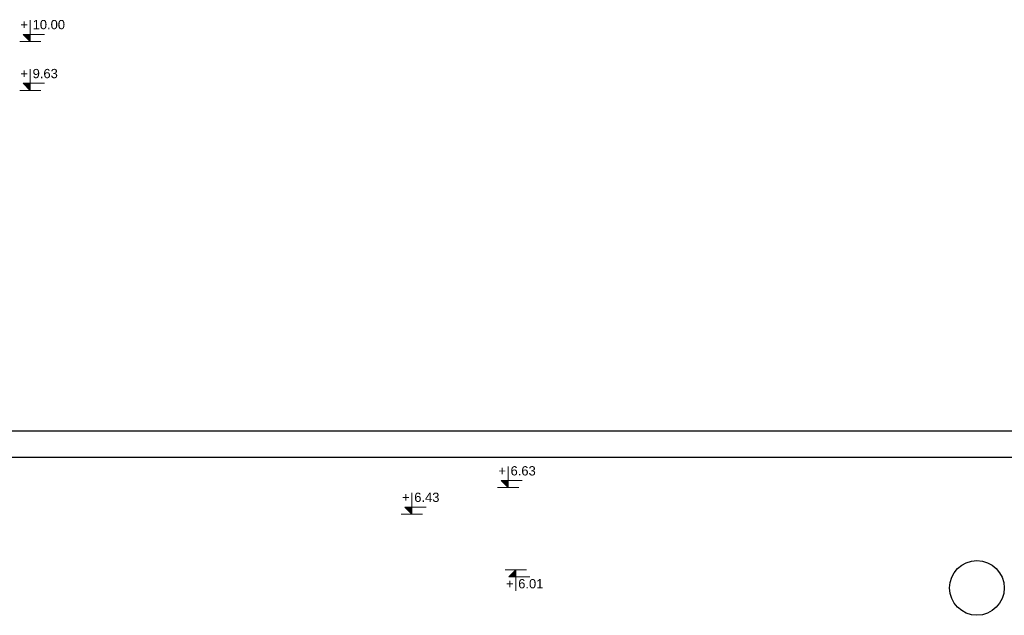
# Model space of a CAD drawing. Extents: x -1474 to 455485, y -101625 to 75879.
# Tile 14 of 31: x 295882 to 303322, y -85148 to -80646. Entities that reach past the tile are written whole.
import ezdxf
from ezdxf.enums import TextEntityAlignment as Align

# ---------------------------------------------------------------- set-up
doc = ezdxf.new("R2010")
doc.units = 0
doc.header["$LTSCALE"] = 10
doc.header["$MEASUREMENT"] = 0
doc.layers.add('RCAD_symbole graficzne', color=7, linetype='Continuous')
doc.styles.add('style1', font='arial.ttf')

msp = doc.modelspace()

# ---------------------------------------------------------------- hatches: boundary and pattern name
at = {"layer": 'RCAD_symbole graficzne'}
for points in [[(295909.07853, -80757.28931), (295962.41186, -80810.62265), (295962.41186, -80757.28931)], [(295909.07853, -81127.28931), (295962.41186, -81180.62265), (295962.41186, -81127.28931)], [(299520.03194, -84129.59993), (299573.36528, -84182.93326), (299573.36528, -84129.59993)], [(298792.36847, -84329.59993), (298845.7018, -84382.93326), (298845.7018, -84329.59993)], [(299577.89866, -84856.25871), (299631.23199, -84802.92538), (299631.23199, -84856.25871)]]:
    msp.add_hatch(color=1, dxfattribs=at).paths.add_polyline_path(points, flags=0)

# ---------------------------------------------------------------- linework, layer by layer
msp.add_circle((303115.00686, -84941.13603), 206.61689)
at = {"layer": 'Defpoints', "color": 21}
for p in [(234028.40579, -83752.93326), (227149.52786, -83752.93326), (240404.5519, -83752.93326), (233525.67397, -83752.93326), (271908.67819, -83752.93326), (265029.80027, -83752.93326), (278284.8243, -83752.93326), (271405.94638, -83752.93326), (234082.43947, -83952.93326), (227203.56154, -83952.93326), (240458.58558, -83952.93326), (233579.70766, -83952.93326), (271962.71187, -83952.93326), (265083.83395, -83952.93326), (278338.85799, -83952.93326), (271459.98006, -83952.93326)]:
    msp.add_xline(p, (1, 0), dxfattribs=at)
at = {"layer": 'RCAD_symbole graficzne', "color": 1, "lineweight": 0}
for p, q in [((295962.41186, -80810.62265), (295962.41186, -80650.62265)), ((296069.07853, -80757.28931), (295909.07853, -80757.28931)), ((295909.07853, -80757.28931), (295962.41186, -80810.62265)), ((296042.41186, -80810.62265), (295882.41186, -80810.62265)), ((295962.41186, -81180.62265), (295962.41186, -81020.62265)), ((296069.07853, -81127.28931), (295909.07853, -81127.28931)), ((295909.07853, -81127.28931), (295962.41186, -81180.62265)), ((296042.41186, -81180.62265), (295882.41186, -81180.62265)), ((299573.36528, -84182.93326), (299573.36528, -84022.93326)), ((299680.03194, -84129.59993), (299520.03194, -84129.59993)), ((299520.03194, -84129.59993), (299573.36528, -84182.93326)), ((299653.36528, -84182.93326), (299493.36528, -84182.93326)), ((298845.7018, -84382.93326), (298845.7018, -84222.93326)), ((298952.36847, -84329.59993), (298792.36847, -84329.59993)), ((298792.36847, -84329.59993), (298845.7018, -84382.93326)), ((298925.7018, -84382.93326), (298765.7018, -84382.93326)), ((299711.23199, -84802.92538), (299551.23199, -84802.92538)), ((299577.89866, -84856.25871), (299631.23199, -84802.92538)), ((299631.23199, -84802.92538), (299631.23199, -84962.92538)), ((299737.89866, -84856.25871), (299577.89866, -84856.25871))]:
    msp.add_line(p, q, dxfattribs=at)

# ---------------------------------------------------------------- texts
at = {"layer": 'RCAD_symbole graficzne', "color": 2, "style": 'style1'}
for p in [(295944.63409, -80739.51154), (295944.63409, -81109.51154), (299555.5875, -84111.82215), (298827.92402, -84311.82215)]:
    msp.add_text('+', height=70, dxfattribs=at).set_placement(p, align=Align.BOTTOM_RIGHT)
for s, p in [('10.00 ', (295980.18964, -80739.51154)), ('9.63 ', (295980.18964, -81109.51154)), ('6.63 ', (299591.14305, -84111.82215)), ('6.43 ', (298863.47958, -84311.82215))]:
    msp.add_text(s, height=70, dxfattribs=at).set_placement(p, align=Align.BOTTOM_LEFT)
msp.add_text('6.01 ', height=70, dxfattribs=at).set_placement((299649.00977, -84874.03649), align=Align.TOP_LEFT)
msp.add_text('+', height=70, dxfattribs=at).set_placement((299613.45421, -84874.03649), align=Align.TOP_RIGHT)

doc.saveas('drawing.dxf')
